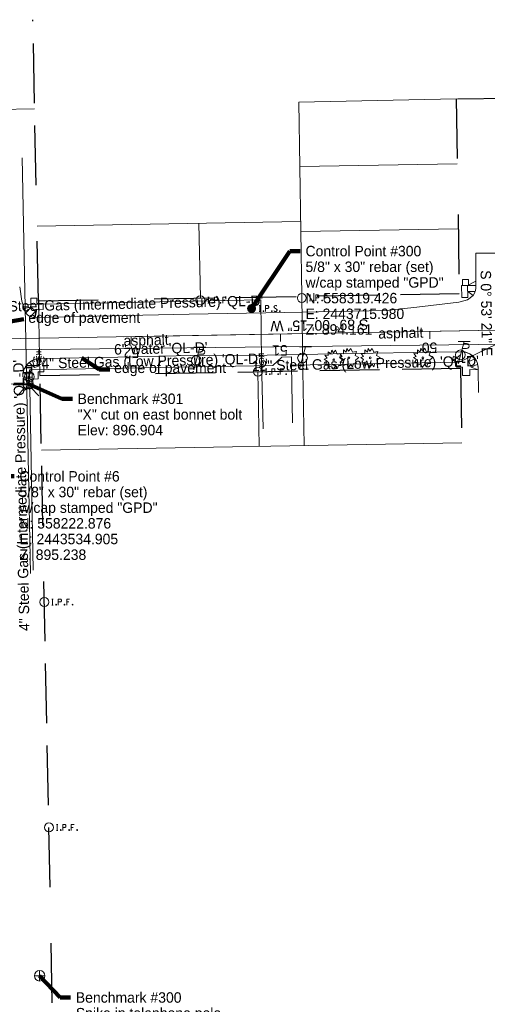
# Model space of a CAD drawing. Header units: feet. Extents: x 2433273 to 2447442, y 555003 to 575201.
# Tile 85 of 226: x 2443561 to 2443874, y 557853 to 558513. Entities that reach past the tile are written whole.
import ezdxf
from ezdxf.enums import TextEntityAlignment as Align

# ---------------------------------------------------------------- set-up
doc = ezdxf.new("R2010")
doc.units = ezdxf.units.FT
doc.header["$LTSCALE"] = 50
doc.header["$MEASUREMENT"] = 0
for name, pattern in [('cl20', [100, 5, -5, 80, -5, 5]), ('cl50', [100, 7.5, -7.5, 70, -7.5, 7.5]), ('DGN Style 3', [677.930942, 484.236387, -193.694555]), ('rowex', [4.85, 0.8, -0.375, -0.375, 0.8, -0.3, 0.8, -0.3, 0.8, -0.3])]:
    doc.linetypes.add(name, pattern=pattern)
for name, color, linetype, lineweight in [('DV_X_Lot_Line', 2, 'DGN Style 3', 0), ('DV_X_Property_Line', 7, 'Continuous', 0), ('GE_P_CL_50', 7, 'cl50', 13), ('PV_P_Curb_Ramp', 120, 'Continuous', 13), ('PV_X_EOP', 7, 'DGN Style 3', 0), ('RW_X_CL_20', 6, 'cl20', 0), ('RW_X_Fee_RW', 6, 'rowex', 30), ('SV_P_Mon_Cells_Set', 7, 'Continuous', 0), ('SV_X_Control_Cells_Found', 7, 'Continuous', 0), ('SV_X_Mon_Cells_Found', 7, 'Continuous', 0), ('SV_X_Text', 7, 'Continuous', 0), ('UT_X_Gas', 2, 'Continuous', 0), ('UT_X_Gas_Cells', 2, 'Continuous', 0), ('UT_X_Gas_Cells (Construction)', 2, 'Continuous', 0), ('UT_X_Gas_Text', 7, 'Continuous', 0), ('UT_X_Misc_Cells', 7, 'Continuous', 0), ('UT_X_Water', 133, 'Continuous', 0), ('UT_X_Water_Cells', 133, 'Continuous', 0), ('UT_X_Water_Cells (Construction)', 133, 'Continuous', 0), ('UT_X_Water_Text', 7, 'Continuous', 0), ('VG_X_Cells', 3, 'Continuous', 0)]:
    doc.layers.add(name, color=color, linetype=linetype, lineweight=lineweight)
doc.styles.add('Slanted-Normal LS 0.50', font='font31.shx', dxfattribs={"height": 0.14})
doc.styles.add('Slanted-Normal LS 0.50_0', font='font31.shx')
doc.styles.add('Style-font31', font='font31.shx')
doc.dimstyles.new('Dec-0  Slanted', dxfattribs={"dimscale": 50, "dimtxt": 0.14, "dimasz": 0.14, "dimexe": 0.07, "dimexo": 0.07, "dimgap": 0.07, "dimtad": 1, "dimdec": 0, "dimzin": 3, "dimdsep": 46, "dimtxsty": 'Slanted-Normal LS 0.50_0', "dimcen": 0.09, "dimclrd": 97, "dimclre": 97, "dimclrt": 7, "dimadec": 0, "dimazin": 3, "dimtfac": 1, "dimtdec": 0, "dimtofl": 0, "dimtmove": 1, "dimatfit": 1, "dimfxl": 1, "dimtzin": 3, "dimlwd": 0, "dimlwe": 0, "dimarcsym": 0})

# ---------------------------------------------------------------- blocks, each defined once
blk = doc.blocks.new('BM_10')
at = {"layer": 'SV_X_Control_Cells_Found', "color": 2, "linetype": 'Continuous', "lineweight": 0}
for p, q in [((-0.071, 0), (0.07, 0)), ((0, 0.07), (0, -0.071))]:
    blk.add_line(p, q, dxfattribs=at)
blk.add_circle((0, 0), 0.0705, dxfattribs=at)
blk = doc.blocks.new('TLGT_8')
at = {"layer": 'UT_X_Misc_Cells', "color": 30, "linetype": 'Continuous', "lineweight": 0}
for p, q in [((0.12, 0.15), (-0.04, 0.15)), ((0.04, 0.15), (-0.04, -0.15)), ((0.08, -0.15), (-0.04, -0.15))]:
    blk.add_line(p, q, dxfattribs=at)
blk.add_circle((0, 0), 0.065, dxfattribs=at)
blk = doc.blocks.new('BM_11')
at = {"layer": 'SV_X_Control_Cells_Found', "color": 2, "linetype": 'Continuous', "lineweight": 0}
for p, q in [((-0.07, 0), (0.07, 0)), ((0, 0.07), (0, -0.07))]:
    blk.add_line(p, q, dxfattribs=at)
blk.add_circle((0, 0), 0.0705, dxfattribs=at)
blk = doc.blocks.new('FH_8')
at = {"layer": 'UT_X_Water_Cells', "color": 133, "linetype": 'Continuous', "lineweight": 0}
for p, q in [((0, 0.06), (0, 0.146)), ((0.06, 0.103), (-0.06, 0.103)), ((-0.042, -0.042), (-0.146, -0.146)), ((0.042, -0.042), (0.146, -0.146))]:
    blk.add_line(p, q, dxfattribs=at)
for start, end in [(140.021, 184.0629), (68.1395, 112.038), (356.0165, 39.9889), (211.8788, 255.8479), (283.8239, 329.9097)]:
    blk.add_arc((0, 0), 0.06, start, end, dxfattribs=at)
at = {"layer": 'UT_X_Water_Cells (Construction)', "color": 133, "linetype": 'Continuous', "lineweight": 30}
blk.add_point((0, 0), dxfattribs=at)
blk.add_point((0, 0), dxfattribs=at)
blk = doc.blocks.new('WGV_13')
at = {"layer": 'UT_X_Water_Cells', "color": 133, "linetype": 'Continuous', "lineweight": 0}
for p, q in [((0, 0.07), (0, 0.134)), ((0.032, 0.102), (-0.032, 0.102))]:
    blk.add_line(p, q, dxfattribs=at)
at = {"layer": 'UT_X_Water_Cells', "color": 133, "linetype": 'Continuous', "lineweight": 0, "flags": 128}
blk.add_lwpolyline([(-0.032, 0.041), (-0.016, -0.045), (0, 0.041), (0.016, -0.045), (0.032, 0.041)], dxfattribs=at)
at = {"layer": 'UT_X_Water_Cells', "color": 133, "linetype": 'Continuous', "lineweight": 0, "extrusion": (0, 0, -1)}
blk.add_arc((0, 0), 0.07, 330.0184, 29.9816, dxfattribs=at)
at = {"layer": 'UT_X_Water_Cells', "color": 133, "linetype": 'Continuous', "lineweight": 0}
for start, end in [(60.0184, 120.0157), (330.0184, 29.9816), (239.9843, 299.9816)]:
    blk.add_arc((0, 0), 0.07, start, end, dxfattribs=at)
at = {"layer": 'UT_X_Water_Cells (Construction)', "color": 133, "linetype": 'Continuous', "lineweight": 30}
blk.add_point((0, 0), dxfattribs=at)
blk = doc.blocks.new('TPW_13')
at = {"layer": 'UT_X_Misc_Cells', "color": 30, "linetype": 'Continuous', "lineweight": 0}
for p, q in [((0.128, 0.18), (-0.032, 0.18)), ((0.048, 0.18), (-0.032, -0.12)), ((0.04, 0.15), (0.083, 0.15)), ((0.023, 0.086), (0.083, 0.086))]:
    blk.add_line(p, q, dxfattribs=at)
blk.add_circle((0, 0), 0.065, dxfattribs=at)
at = {"layer": 'UT_X_Misc_Cells', "color": 30, "linetype": 'Continuous', "lineweight": 0, "extrusion": (0, 0, -1)}
blk.add_arc((-0.083, 0.118), 0.0319, 88.8767, 271.1233, dxfattribs=at)
blk = doc.blocks.new('GV_3')
at = {"layer": 'UT_X_Gas_Cells', "color": 2, "linetype": 'Continuous', "lineweight": 0}
for p, q in [((0, 0.07), (0, 0.133)), ((0.032, 0.102), (-0.032, 0.102))]:
    blk.add_line(p, q, dxfattribs=at)
at = {"layer": 'UT_X_Gas_Cells', "color": 2, "linetype": 'Continuous', "lineweight": 0, "flags": 128}
blk.add_lwpolyline([(0.027, 0.027), (0.026, 0.031), (0.024, 0.034), (0.02, 0.038), (0.015, 0.042), (0.012, 0.044), (0.009, 0.044), (0.005, 0.045), (-0.004, 0.045), (-0.007, 0.044), (-0.01, 0.044), (-0.012, 0.042), (-0.018, 0.038), (-0.022, 0.033), (-0.024, 0.027), (-0.025, 0.019), (-0.027, 0.008), (-0.027, -0.007), (-0.026, -0.019), (-0.023, -0.028), (-0.019, -0.036), (-0.015, -0.039), (-0.011, -0.042), (-0.003, -0.045), (0.005, -0.045), (0.012, -0.044), (0.015, -0.042), (0.018, -0.041), (0.021, -0.038), (0.024, -0.034), (0.027, -0.027), (0.027, -0.01), (0.012, -0.01)], dxfattribs=at)
at = {"layer": 'UT_X_Gas_Cells', "color": 2, "linetype": 'Continuous', "lineweight": 0, "extrusion": (0, 0, -1)}
blk.add_arc((0, 0), 0.07, 330.0184, 29.9816, dxfattribs=at)
at = {"layer": 'UT_X_Gas_Cells', "color": 2, "linetype": 'Continuous', "lineweight": 0}
for start, end in [(60.0184, 120.0157), (330.0184, 29.9816), (239.9843, 299.9816)]:
    blk.add_arc((0, 0), 0.07, start, end, dxfattribs=at)
at = {"layer": 'UT_X_Gas_Cells (Construction)', "color": 2, "linetype": 'Continuous', "lineweight": 30}
blk.add_point((0, 0), dxfattribs=at)
blk = doc.blocks.new('TLGT_9')
at = {"layer": 'UT_X_Misc_Cells', "color": 30, "linetype": 'Continuous', "lineweight": 0}
for p, q in [((0.12, 0.15), (-0.04, 0.15)), ((0.04, 0.15), (-0.04, -0.15)), ((0.08, -0.15), (-0.04, -0.15))]:
    blk.add_line(p, q, dxfattribs=at)
blk.add_circle((0, 0), 0.065, dxfattribs=at)
blk = doc.blocks.new('TPW_14')
at = {"layer": 'UT_X_Misc_Cells', "color": 30, "linetype": 'Continuous', "lineweight": 0}
for p, q in [((0.128, 0.18), (-0.032, 0.18)), ((0.048, 0.18), (-0.032, -0.12)), ((0.04, 0.15), (0.083, 0.15)), ((0.023, 0.086), (0.083, 0.086))]:
    blk.add_line(p, q, dxfattribs=at)
blk.add_circle((0, 0), 0.065, dxfattribs=at)
at = {"layer": 'UT_X_Misc_Cells', "color": 30, "linetype": 'Continuous', "lineweight": 0, "extrusion": (0, 0, -1)}
blk.add_arc((-0.083, 0.118), 0.0319, 88.8767, 271.1233, dxfattribs=at)
blk = doc.blocks.new('DM_51')
at = {"layer": 'UT_X_Misc_Cells', "linetype": 'Continuous', "lineweight": 0}
h = blk.add_hatch(color=2, dxfattribs=at)
edge = h.paths.add_edge_path()
edge.add_arc((0, 0), 0.01, 0, 360)
at = {"layer": 'UT_X_Misc_Cells', "color": 2, "linetype": 'Continuous', "lineweight": 0}
blk.add_arc((0.04, 0), 0.04, 90, 270, dxfattribs=at)
blk = doc.blocks.new('IPF_19')
at = {"layer": 'SV_X_Mon_Cells_Found', "color": 7, "linetype": 'Continuous', "lineweight": 0, "flags": 128}
for points in [[(0.101, 0.04), (0.118, 0.04)], [(0.11, -0.04), (0.11, 0.04)], [(0.188, -0.04), (0.188, 0.04), (0.214, 0.04), (0.217, 0.039), (0.221, 0.038), (0.223, 0.037), (0.224, 0.036), (0.226, 0.032), (0.228, 0.029), (0.229, 0.024), (0.229, 0.017), (0.229, 0.014), (0.227, 0.01), (0.225, 0.006), (0.223, 0.004), (0.221, 0.003), (0.219, 0.002), (0.214, 0.001), (0.188, 0.001)], [(0.338, 0.04), (0.3, 0.04), (0.3, -0.04)], [(0.3, 0.001), (0.327, 0.001)], [(0.101, -0.04), (0.118, -0.04)], [(0.157, -0.029), (0.16, -0.029), (0.162, -0.031), (0.164, -0.033), (0.164, -0.036), (0.162, -0.039), (0.16, -0.04), (0.157, -0.04), (0.156, -0.039), (0.154, -0.036), (0.154, -0.033), (0.156, -0.031), (0.157, -0.029)], [(0.27, -0.029), (0.273, -0.029), (0.274, -0.031), (0.276, -0.033), (0.276, -0.036), (0.274, -0.039), (0.273, -0.04), (0.27, -0.04), (0.268, -0.039), (0.267, -0.036), (0.267, -0.033), (0.268, -0.031), (0.27, -0.029)], [(0.377, -0.029), (0.38, -0.029), (0.382, -0.031), (0.383, -0.033), (0.383, -0.036), (0.382, -0.039), (0.38, -0.04), (0.377, -0.04), (0.376, -0.039), (0.374, -0.036), (0.374, -0.033), (0.376, -0.031), (0.377, -0.029)]]:
    blk.add_lwpolyline(points, dxfattribs=at)
at = {"layer": 'SV_X_Mon_Cells_Found', "color": 7, "linetype": 'Continuous', "lineweight": 0}
blk.add_circle((0, 0), 0.06, dxfattribs=at)
blk = doc.blocks.new('IPF_20')
at = {"layer": 'SV_X_Mon_Cells_Found', "color": 7, "linetype": 'Continuous', "lineweight": 0, "flags": 128}
for points in [[(0.101, 0.04), (0.118, 0.04)], [(0.11, -0.04), (0.11, 0.04)], [(0.188, -0.04), (0.188, 0.04), (0.214, 0.04), (0.217, 0.039), (0.221, 0.038), (0.223, 0.037), (0.224, 0.036), (0.226, 0.032), (0.228, 0.029), (0.229, 0.024), (0.229, 0.017), (0.229, 0.014), (0.227, 0.01), (0.225, 0.006), (0.223, 0.004), (0.221, 0.003), (0.219, 0.002), (0.214, 0.001), (0.188, 0.001)], [(0.338, 0.04), (0.3, 0.04), (0.3, -0.04)], [(0.3, 0.001), (0.327, 0.001)], [(0.101, -0.04), (0.118, -0.04)], [(0.157, -0.029), (0.16, -0.029), (0.162, -0.031), (0.164, -0.033), (0.164, -0.036), (0.162, -0.039), (0.16, -0.04), (0.157, -0.04), (0.156, -0.039), (0.154, -0.036), (0.154, -0.033), (0.156, -0.031), (0.157, -0.029)], [(0.27, -0.029), (0.273, -0.029), (0.274, -0.031), (0.276, -0.033), (0.276, -0.036), (0.274, -0.039), (0.273, -0.04), (0.27, -0.04), (0.268, -0.039), (0.267, -0.036), (0.267, -0.033), (0.268, -0.031), (0.27, -0.029)], [(0.377, -0.029), (0.38, -0.029), (0.382, -0.031), (0.383, -0.033), (0.383, -0.036), (0.382, -0.039), (0.38, -0.04), (0.377, -0.04), (0.376, -0.039), (0.374, -0.036), (0.374, -0.033), (0.376, -0.031), (0.377, -0.029)]]:
    blk.add_lwpolyline(points, dxfattribs=at)
at = {"layer": 'SV_X_Mon_Cells_Found', "color": 7, "linetype": 'Continuous', "lineweight": 0}
blk.add_circle((0, 0), 0.06, dxfattribs=at)
blk = doc.blocks.new('IPF_22')
at = {"layer": 'SV_X_Mon_Cells_Found', "color": 7, "linetype": 'Continuous', "lineweight": 0, "flags": 128}
for points in [[(0.101, 0.04), (0.118, 0.04)], [(0.11, -0.04), (0.11, 0.04)], [(0.188, -0.04), (0.188, 0.04), (0.214, 0.04), (0.217, 0.039), (0.221, 0.038), (0.223, 0.037), (0.224, 0.036), (0.226, 0.032), (0.228, 0.029), (0.229, 0.024), (0.229, 0.017), (0.229, 0.014), (0.227, 0.01), (0.225, 0.006), (0.223, 0.004), (0.221, 0.003), (0.219, 0.002), (0.214, 0.001), (0.188, 0.001)], [(0.338, 0.04), (0.3, 0.04), (0.3, -0.04)], [(0.3, 0.001), (0.327, 0.001)], [(0.101, -0.04), (0.118, -0.04)], [(0.157, -0.029), (0.16, -0.029), (0.162, -0.031), (0.164, -0.033), (0.164, -0.036), (0.162, -0.039), (0.16, -0.04), (0.157, -0.04), (0.156, -0.039), (0.154, -0.036), (0.154, -0.033), (0.156, -0.031), (0.157, -0.029)], [(0.27, -0.029), (0.273, -0.029), (0.274, -0.031), (0.276, -0.033), (0.276, -0.036), (0.274, -0.039), (0.273, -0.04), (0.27, -0.04), (0.268, -0.039), (0.267, -0.036), (0.267, -0.033), (0.268, -0.031), (0.27, -0.029)], [(0.377, -0.029), (0.38, -0.029), (0.382, -0.031), (0.383, -0.033), (0.383, -0.036), (0.382, -0.039), (0.38, -0.04), (0.377, -0.04), (0.376, -0.039), (0.374, -0.036), (0.374, -0.033), (0.376, -0.031), (0.377, -0.029)]]:
    blk.add_lwpolyline(points, dxfattribs=at)
at = {"layer": 'SV_X_Mon_Cells_Found', "color": 7, "linetype": 'Continuous', "lineweight": 0}
blk.add_circle((0, 0), 0.06, dxfattribs=at)
blk = doc.blocks.new('IPF_23')
at = {"layer": 'SV_X_Mon_Cells_Found', "color": 7, "linetype": 'Continuous', "lineweight": 0, "flags": 128}
for points in [[(0.101, 0.04), (0.118, 0.04)], [(0.11, -0.04), (0.11, 0.04)], [(0.188, -0.04), (0.188, 0.04), (0.214, 0.04), (0.217, 0.039), (0.221, 0.038), (0.223, 0.037), (0.224, 0.036), (0.226, 0.032), (0.228, 0.029), (0.229, 0.024), (0.229, 0.017), (0.229, 0.014), (0.227, 0.01), (0.225, 0.006), (0.223, 0.004), (0.221, 0.003), (0.219, 0.002), (0.214, 0.001), (0.188, 0.001)], [(0.338, 0.04), (0.3, 0.04), (0.3, -0.04)], [(0.3, 0.001), (0.327, 0.001)], [(0.101, -0.04), (0.118, -0.04)], [(0.157, -0.029), (0.16, -0.029), (0.162, -0.031), (0.164, -0.033), (0.164, -0.036), (0.162, -0.039), (0.16, -0.04), (0.157, -0.04), (0.156, -0.039), (0.154, -0.036), (0.154, -0.033), (0.156, -0.031), (0.157, -0.029)], [(0.27, -0.029), (0.273, -0.029), (0.274, -0.031), (0.276, -0.033), (0.276, -0.036), (0.274, -0.039), (0.273, -0.04), (0.27, -0.04), (0.268, -0.039), (0.267, -0.036), (0.267, -0.033), (0.268, -0.031), (0.27, -0.029)], [(0.377, -0.029), (0.38, -0.029), (0.382, -0.031), (0.383, -0.033), (0.383, -0.036), (0.382, -0.039), (0.38, -0.04), (0.377, -0.04), (0.376, -0.039), (0.374, -0.036), (0.374, -0.033), (0.376, -0.031), (0.377, -0.029)]]:
    blk.add_lwpolyline(points, dxfattribs=at)
at = {"layer": 'SV_X_Mon_Cells_Found', "color": 7, "linetype": 'Continuous', "lineweight": 0}
blk.add_circle((0, 0), 0.06, dxfattribs=at)
blk = doc.blocks.new('IPS_11')
at = {"layer": 'SV_P_Mon_Cells_Set', "linetype": 'Continuous', "lineweight": 0}
h = blk.add_hatch(color=2, dxfattribs=at)
edge = h.paths.add_edge_path()
edge.add_arc((0, 0), 0.06, 0, 360)
at = {"layer": 'SV_P_Mon_Cells_Set', "color": 2, "linetype": 'Continuous', "lineweight": 0, "flags": 128}
for points in [[(0.101, 0.04), (0.119, 0.04)], [(0.11, -0.04), (0.11, 0.04)], [(0.188, -0.04), (0.188, 0.04), (0.214, 0.04), (0.217, 0.039), (0.221, 0.038), (0.223, 0.037), (0.224, 0.036), (0.227, 0.033), (0.228, 0.029), (0.229, 0.024), (0.229, 0.017), (0.229, 0.014), (0.228, 0.01), (0.226, 0.006), (0.223, 0.004), (0.222, 0.003), (0.219, 0.002), (0.214, 0.001), (0.188, 0.001)], [(0.338, 0.034), (0.337, 0.036), (0.336, 0.037), (0.331, 0.039), (0.325, 0.04), (0.32, 0.04), (0.319, 0.04), (0.311, 0.038), (0.305, 0.034), (0.302, 0.029), (0.3, 0.024), (0.3, 0.021), (0.302, 0.016), (0.306, 0.011), (0.336, -0.008), (0.339, -0.01), (0.34, -0.013), (0.341, -0.017), (0.341, -0.02), (0.341, -0.024), (0.34, -0.027), (0.339, -0.03), (0.338, -0.032), (0.337, -0.034), (0.335, -0.036), (0.334, -0.037), (0.331, -0.039), (0.33, -0.039), (0.325, -0.04), (0.317, -0.04), (0.312, -0.039), (0.305, -0.034), (0.3, -0.03)], [(0.101, -0.04), (0.119, -0.04)], [(0.158, -0.029), (0.16, -0.029), (0.162, -0.03), (0.164, -0.033), (0.164, -0.036), (0.162, -0.039), (0.16, -0.04), (0.158, -0.04), (0.156, -0.039), (0.154, -0.036), (0.154, -0.033), (0.156, -0.03), (0.158, -0.029)], [(0.27, -0.029), (0.273, -0.029), (0.275, -0.03), (0.276, -0.033), (0.276, -0.036), (0.275, -0.039), (0.273, -0.04), (0.27, -0.04), (0.268, -0.039), (0.267, -0.036), (0.267, -0.033), (0.268, -0.03), (0.27, -0.029)], [(0.379, -0.029), (0.382, -0.029), (0.384, -0.03), (0.385, -0.033), (0.385, -0.036), (0.384, -0.039), (0.382, -0.04), (0.379, -0.04), (0.378, -0.039), (0.376, -0.036), (0.376, -0.033), (0.378, -0.03), (0.379, -0.029)]]:
    blk.add_lwpolyline(points, dxfattribs=at)
blk = doc.blocks.new('IPF_24')
at = {"layer": 'SV_X_Mon_Cells_Found', "color": 7, "linetype": 'Continuous', "lineweight": 0, "flags": 128}
for points in [[(0.101, 0.04), (0.118, 0.04)], [(0.11, -0.04), (0.11, 0.04)], [(0.188, -0.04), (0.188, 0.04), (0.214, 0.04), (0.217, 0.039), (0.221, 0.038), (0.223, 0.037), (0.224, 0.036), (0.226, 0.032), (0.228, 0.029), (0.229, 0.024), (0.229, 0.017), (0.229, 0.014), (0.227, 0.01), (0.225, 0.006), (0.223, 0.004), (0.221, 0.003), (0.219, 0.002), (0.214, 0.001), (0.188, 0.001)], [(0.338, 0.04), (0.3, 0.04), (0.3, -0.04)], [(0.3, 0.001), (0.327, 0.001)], [(0.101, -0.04), (0.118, -0.04)], [(0.157, -0.029), (0.16, -0.029), (0.162, -0.031), (0.164, -0.033), (0.164, -0.036), (0.162, -0.039), (0.16, -0.04), (0.157, -0.04), (0.156, -0.039), (0.154, -0.036), (0.154, -0.033), (0.156, -0.031), (0.157, -0.029)], [(0.27, -0.029), (0.273, -0.029), (0.274, -0.031), (0.276, -0.033), (0.276, -0.036), (0.274, -0.039), (0.273, -0.04), (0.27, -0.04), (0.268, -0.039), (0.267, -0.036), (0.267, -0.033), (0.268, -0.031), (0.27, -0.029)], [(0.377, -0.029), (0.38, -0.029), (0.382, -0.031), (0.383, -0.033), (0.383, -0.036), (0.382, -0.039), (0.38, -0.04), (0.377, -0.04), (0.376, -0.039), (0.374, -0.036), (0.374, -0.033), (0.376, -0.031), (0.377, -0.029)]]:
    blk.add_lwpolyline(points, dxfattribs=at)
at = {"layer": 'SV_X_Mon_Cells_Found', "color": 7, "linetype": 'Continuous', "lineweight": 0}
blk.add_circle((0, 0), 0.06, dxfattribs=at)
blk = doc.blocks.new('SHRUB')
at = {"layer": 'VG_X_Cells', "color": 3, "linetype": 'Continuous', "lineweight": 0, "flags": 128}
blk.add_lwpolyline([(-0.004, 0.091), (0.026, 0.127), (0.047, 0.075), (0.101, 0.084), (0.084, 0.033), (0.132, 0.003), (0.089, -0.033), (0.101, -0.079), (0.064, -0.076), (0.047, -0.121), (0.026, -0.087), (-0.008, -0.128), (-0.029, -0.083), (-0.08, -0.105), (-0.071, -0.058), (-0.111, -0.062), (-0.088, -0.022), (-0.126, 0.006), (-0.089, 0.019), (-0.119, 0.059), (-0.073, 0.054), (-0.074, 0.106), (-0.037, 0.077), (-0.026, 0.127), (-0.004, 0.091)], dxfattribs=at)
at = {"layer": 'VG_X_Cells', "color": 3, "linetype": 'Continuous', "lineweight": 0}
blk.add_circle((0, 0), 0.0115, dxfattribs=at)
blk = doc.blocks.new('SHRUB_1')
at = {"layer": 'VG_X_Cells', "color": 3, "linetype": 'Continuous', "lineweight": 0, "flags": 128}
blk.add_lwpolyline([(-0.004, 0.091), (0.026, 0.127), (0.047, 0.075), (0.101, 0.084), (0.084, 0.033), (0.132, 0.003), (0.089, -0.033), (0.101, -0.079), (0.064, -0.076), (0.047, -0.121), (0.026, -0.087), (-0.008, -0.128), (-0.029, -0.083), (-0.08, -0.105), (-0.071, -0.058), (-0.111, -0.062), (-0.088, -0.022), (-0.126, 0.006), (-0.089, 0.019), (-0.12, 0.059), (-0.073, 0.054), (-0.074, 0.106), (-0.037, 0.077), (-0.026, 0.127), (-0.004, 0.091)], dxfattribs=at)
at = {"layer": 'VG_X_Cells', "color": 3, "linetype": 'Continuous', "lineweight": 0}
blk.add_circle((0, 0), 0.0115, dxfattribs=at)
blk = doc.blocks.new('SHRUB_2')
at = {"layer": 'VG_X_Cells', "color": 3, "linetype": 'Continuous', "lineweight": 0, "flags": 128}
blk.add_lwpolyline([(-0.004, 0.091), (0.026, 0.127), (0.047, 0.075), (0.101, 0.084), (0.084, 0.033), (0.132, 0.003), (0.089, -0.033), (0.101, -0.079), (0.064, -0.076), (0.047, -0.121), (0.026, -0.087), (-0.008, -0.128), (-0.029, -0.083), (-0.08, -0.105), (-0.071, -0.058), (-0.111, -0.062), (-0.088, -0.022), (-0.126, 0.006), (-0.089, 0.019), (-0.12, 0.059), (-0.073, 0.054), (-0.074, 0.106), (-0.037, 0.077), (-0.026, 0.127), (-0.004, 0.091)], dxfattribs=at)
at = {"layer": 'VG_X_Cells', "color": 3, "linetype": 'Continuous', "lineweight": 0}
blk.add_circle((0, 0), 0.0115, dxfattribs=at)
blk = doc.blocks.new('SHRUB_3')
at = {"layer": 'VG_X_Cells', "color": 3, "linetype": 'Continuous', "lineweight": 0, "flags": 128}
blk.add_lwpolyline([(-0.004, 0.09), (0.026, 0.127), (0.047, 0.075), (0.101, 0.084), (0.084, 0.033), (0.132, 0.003), (0.089, -0.034), (0.101, -0.079), (0.064, -0.076), (0.047, -0.121), (0.026, -0.087), (-0.008, -0.128), (-0.029, -0.083), (-0.08, -0.105), (-0.071, -0.058), (-0.111, -0.062), (-0.088, -0.022), (-0.126, 0.006), (-0.089, 0.019), (-0.12, 0.059), (-0.073, 0.054), (-0.074, 0.106), (-0.037, 0.077), (-0.026, 0.127), (-0.004, 0.09)], dxfattribs=at)
at = {"layer": 'VG_X_Cells', "color": 3, "linetype": 'Continuous', "lineweight": 0}
blk.add_circle((0, 0), 0.0115, dxfattribs=at)

msp = doc.modelspace()

# ---------------------------------------------------------------- linework, layer by layer
at = {"layer": 'DV_X_Lot_Line'}
for p, q in [((2443520.76, 558452.3), (2443570.75, 558453.33)), ((2443853.69, 558416.39), (2443748.26, 558414.55)), ((2443854.36, 558372.92), (2443748.94, 558371.09)), ((2443573.29, 558324.56), (2443574.28, 558274.57)), ((2443749.61, 558327.63), (2443750.39, 558277.63))]:
    msp.add_line(p, q, dxfattribs=at)
at = {"layer": 'DV_X_Property_Line'}
for p, q in [((2443747.59, 558457.77), (2443853.01, 558459.85)), ((2443747.59, 558457.77), (2443749.61, 558327.63)), ((2443572.42, 558374.7), (2443748.83, 558377.77)), ((2443681.7, 558326.7), (2443680.72, 558376.59)), ((2443720.21, 558277.11), (2443720.99, 558227.11)), ((2443750.39, 558277.63), (2443751.16, 558227.64)), ((2443575.27, 558224.58), (2443856.73, 558229.47))]:
    msp.add_line(p, q, dxfattribs=at)
at = {"layer": 'GE_P_CL_50'}
msp.add_line((2443880.42, 558304.89), (2443548.79, 558299.13), dxfattribs=at)
at = {"layer": 'GE_P_CL_50', "linetype": 'Continuous'}
for p, q in [((2443835.31, 558304.11), (2443835.39, 558299.11)), ((2443635.34, 558300.64), (2443635.42, 558295.64)), ((2443735.32, 558302.37), (2443735.41, 558297.37))]:
    msp.add_line(p, q, dxfattribs=at)
at = {"layer": 'PV_P_Curb_Ramp'}
for p, q in [((2443857.16, 558338.83), (2443857.15, 558334.83)), ((2443861.18, 558338.81), (2443857.16, 558338.83)), ((2443860.65, 558334.82), (2443866.12, 558337.82)), ((2443861.18, 558338.81), (2443861.17, 558335.11)), ((2443866.19, 558334.92), (2443866.12, 558337.82)), ((2443856.8, 558326.75), (2443856.64, 558334.83)), ((2443860.65, 558334.82), (2443856.64, 558334.83)), ((2443860.65, 558334.82), (2443866.19, 558334.92)), ((2443860.8, 558326.82), (2443860.65, 558334.82)), ((2443860.72, 558330.82), (2443865.72, 558330.92)), ((2443860.72, 558330.82), (2443864.42, 558328.25)), ((2443568.18, 558326.43), (2443568.16, 558320.32)), ((2443572.16, 558326.42), (2443568.18, 558326.43)), ((2443572.16, 558322.89), (2443572.16, 558326.42)), ((2443860.8, 558326.82), (2443856.8, 558326.75)), ((2443563.7, 558319.42), (2443568.35, 558320.36)), ((2443564.92, 558316.46), (2443568.35, 558320.36)), ((2443568.05, 558313.96), (2443571.36, 558317.71)), ((2443571.36, 558317.71), (2443568.35, 558320.36)), ((2443572.14, 558318.89), (2443570.99, 558313.41)), ((2443570.99, 558313.41), (2443571.36, 558317.71)), ((2443572.14, 558318.89), (2443576.45, 558318.88)), ((2443572.16, 558322.89), (2443576.46, 558322.88)), ((2443576.45, 558318.88), (2443576.46, 558322.88)), ((2443857.21, 558284.02), (2443857.23, 558290.43)), ((2443570.75, 558280.01), (2443569.26, 558284.63)), ((2443573.28, 558280.83), (2443571.75, 558285.59)), ((2443573.28, 558280.83), (2443574.55, 558285.97)), ((2443574.55, 558285.97), (2443576.86, 558281.01)), ((2443853.2, 558280.03), (2443853.21, 558284.03)), ((2443857.21, 558284.02), (2443853.21, 558284.03)), ((2443861.4, 558283.84), (2443863.18, 558288.31)), ((2443861.4, 558283.84), (2443865.69, 558285.69)), ((2443862.98, 558280.17), (2443861.4, 558283.84)), ((2443564.17, 558279.61), (2443568.88, 558279.69)), ((2443564.45, 558280.11), (2443568.87, 558280.19)), ((2443570.75, 558280.01), (2443567.13, 558283.23)), ((2443568.94, 558276.19), (2443568.87, 558280.19)), ((2443573.28, 558280.83), (2443570.75, 558280.01)), ((2443576.93, 558277.01), (2443576.86, 558281.01)), ((2443857.2, 558280.02), (2443853.2, 558280.03)), ((2443857.2, 558278.59), (2443857.19, 558274.59)), ((2443857.2, 558278.59), (2443857.2, 558280.02)), ((2443862.2, 558278.58), (2443862.19, 558274.58)), ((2443867.64, 558278.31), (2443862.2, 558278.58)), ((2443862.98, 558280.17), (2443867.38, 558282.07)), ((2443862.98, 558280.17), (2443867.64, 558278.31)), ((2443562.94, 558276.09), (2443569.15, 558276.19)), ((2443563.04, 558276.59), (2443568.93, 558276.69)), ((2443569.14, 558272.19), (2443569.15, 558276.19)), ((2443569.14, 558272.19), (2443573.12, 558272.26)), ((2443576.93, 558277.01), (2443573.1, 558277.02)), ((2443573.1, 558277.02), (2443573.12, 558272.26)), ((2443857.19, 558274.59), (2443862.19, 558274.58))]:
    msp.add_line(p, q, dxfattribs=at)
at = {"layer": 'PV_P_Curb_Ramp', "flags": 128}
msp.add_lwpolyline([(2443567.13, 558283.23), (2443568.47, 558284.19), (2443569.26, 558284.63), (2443570.49, 558285.18), (2443571.75, 558285.59), (2443573.38, 558285.89), (2443574.55, 558285.97)], dxfattribs=at)
at = {"layer": 'PV_P_Curb_Ramp'}
for centre, radius, start, end in [((2443855.77, 558334.12), 10.45, 325.81289, 4.41094), ((2443856.56, 558279.15), 11.31, 54.17635, 86.59266)]:
    msp.add_arc(centre, radius, start, end, dxfattribs=at)
at = {"layer": 'PV_P_Curb_Ramp', "extrusion": (0, 0, -1)}
for centre, radius, start, end in [((-2443570.81, 558320.63), 7.21, 268.57685, 350.36835), ((-2443856.77, 558279.46), 10.93, 125.87809, 186.00892), ((-2443574.31, 558274.12), 11.54, 9.82891, 31.30009)]:
    msp.add_arc(centre, radius, start, end, dxfattribs=at)
at = {"layer": 'PV_X_EOP'}
for p, q in [((2443866.12, 558337.82), (2443866.12, 558356.46)), ((2443893.37, 558356.46), (2443866.12, 558356.46)), ((2443562.1, 558324.26), (2443560.74, 558333.88)), ((2443563.7, 558319.42), (2443562.1, 558324.26)), ((2443854.67, 558323.59), (2443826.63, 558320.37)), ((2443860.56, 558325.31), (2443854.67, 558323.59)), ((2443864.42, 558328.25), (2443860.56, 558325.31)), ((2443738.19, 558316.76), (2443674.16, 558315.57)), ((2443806.15, 558318.02), (2443738.19, 558316.76)), ((2443826.63, 558320.37), (2443806.15, 558318.02)), ((2443674.16, 558315.57), (2443570.99, 558313.41)), ((2443867.64, 558278.31), (2443867.96, 558263.16))]:
    msp.add_line(p, q, dxfattribs=at)
at = {"layer": 'PV_X_EOP', "flags": 128}
msp.add_lwpolyline([(2443562.75, 558273.67, -0.421433), (2443574.81, 558285.97), (2443626.4, 558286.76), (2443675.34, 558287.9), (2443726.46, 558288.15), (2443750.32, 558288.65), (2443770.47, 558288.95), (2443824.45, 558289.93), (2443855.87, 558290.41, -0.456624), (2443867.67, 558278.7)], format="xyb", dxfattribs=at)
at = {"layer": 'RW_X_CL_20'}
msp.add_line((2443880.42, 558304.89), (2443548.79, 558299.13), dxfattribs=at)
msp.add_line((2443880.42, 558304.89), (2443548.79, 558299.13), dxfattribs=at)
at = {"layer": 'RW_X_Fee_RW'}
for p, q in [((2443573.29, 558324.56), (2443569.57, 558512.99)), ((2443853.01, 558459.85), (2443855.04, 558329.46)), ((2443853.79, 558459.87), (2443903.79, 558460.64)), ((2443573.29, 558324.56), (2443854.99, 558329.46)), ((2443574.28, 558274.57), (2443855.86, 558279.46)), ((2443855.81, 558279.46), (2443856.97, 558204.58)), ((2443582.58, 557854.13), (2443574.28, 558274.57))]:
    msp.add_line(p, q, dxfattribs=at)
at = {"layer": 'UT_X_Gas'}
for p, q in [((2443567.9, 558141.78), (2443562.4, 558420.35)), ((2443567.2, 558278.45), (2443569.86, 558144.09)), ((2443532.4, 558268.37), (2443567.39, 558269.04))]:
    msp.add_line(p, q, dxfattribs=at)
at = {"layer": 'UT_X_Gas', "flags": 128}
for points in [[(2443564.34, 558322.11), (2443722.22, 558325.23), (2443722.65, 558284.06), (2443723.82, 558238.81)], [(2443742.78, 558281.5), (2443854.87, 558283.45), (2443904.5, 558307.33), (2444165.55, 558315.34), (2444165.55, 558315.34)], [(2443730.18, 558281.28), (2443736.33, 558286.9), (2443742.68, 558287.09), (2443742.78, 558281.5), (2443743.45, 558242.86)], [(2443567.2, 558278.45), (2443730.18, 558281.28)]]:
    msp.add_lwpolyline(points, dxfattribs=at)
at = {"layer": 'UT_X_Misc_Cells'}
msp.add_line((2443851.27, 558284.63), (2443855.84, 558288.38), dxfattribs=at)
at = {"layer": 'UT_X_Water'}
msp.add_line((2443566.34, 558268.31), (2443556.31, 558268.31), dxfattribs=at)
at = {"layer": 'UT_X_Water', "flags": 128}
msp.add_lwpolyline([(2443555.77, 558291.68), (2443887.09, 558295.51), (2443886.83, 558318.29), (2444542.08, 558330.99), (2445140.1, 558346.24)], dxfattribs=at)

# ---------------------------------------------------------------- block references
at = {"layer": 'SV_P_Mon_Cells_Set', "color": 2, "linetype": 'Continuous', "lineweight": 0, "xscale": 50, "yscale": 50, "zscale": 50}
msp.add_blockref('IPS_11', (2443715.98, 558319.43), dxfattribs=at)
at = {"layer": 'SV_X_Control_Cells_Found', "color": 2, "linetype": 'Continuous', "lineweight": 0, "xscale": 50, "yscale": 50, "zscale": 50}
for name, p in [('BM_10', (2443566.32, 558269.04)), ('BM_11', (2443574.1, 557872.26))]:
    msp.add_blockref(name, p, dxfattribs=at)
at = {"layer": 'SV_X_Mon_Cells_Found', "color": 7, "linetype": 'Continuous', "lineweight": 0, "xscale": 50, "yscale": 50, "zscale": 50}
for name, p in [('IPF_22', (2443681.71, 558324.96)), ('IPF_24', (2443749.63, 558326.51)), ('IPF_23', (2443720.21, 558277.11)), ('IPF_20', (2443577.19, 558122.72)), ('IPF_19', (2443580.27, 557971.68))]:
    msp.add_blockref(name, p, dxfattribs=at)
at = {"layer": 'UT_X_Gas_Cells', "color": 2, "linetype": 'Continuous', "lineweight": 0, "xscale": 50, "yscale": 50, "zscale": 50}
msp.add_blockref('GV_3', (2443722.65, 558284.06), dxfattribs=at)
at = {"layer": 'UT_X_Misc_Cells', "color": 30, "linetype": 'Continuous', "lineweight": 0, "xscale": 50, "yscale": 50, "zscale": 50}
for name, p in [('TPW_14', (2443855.84, 558288.38)), ('TPW_13', (2443678.97, 558284.43)), ('TLGT_9', (2443750.09, 558286.29)), ('TLGT_8', (2443567.17, 558273.74))]:
    msp.add_blockref(name, p, dxfattribs=at)
at = {"layer": 'UT_X_Misc_Cells', "color": 2, "linetype": 'Continuous', "lineweight": 0, "xscale": 50.00000000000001, "yscale": 50.00000000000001, "zscale": 50.00000000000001, "rotation": 39.40766946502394}
msp.add_blockref('DM_51', (2443851.27, 558284.63), dxfattribs=at)
at = {"layer": 'UT_X_Water_Cells', "color": 133, "linetype": 'Continuous', "lineweight": 0, "xscale": 50, "yscale": 50, "zscale": 50}
for name, p in [('WGV_13', (2443573.62, 558285.39)), ('FH_8', (2443566.34, 558268.31))]:
    msp.add_blockref(name, p, dxfattribs=at)
at = {"layer": 'VG_X_Cells', "color": 3, "linetype": 'Continuous', "lineweight": 0, "xscale": 50, "yscale": 50, "zscale": 50}
for name, p in [('SHRUB', (2443770.95, 558285.14)), ('SHRUB_1', (2443781.12, 558286.36)), ('SHRUB_2', (2443795.42, 558286.39)), ('SHRUB_3', (2443830.71, 558286.41))]:
    msp.add_blockref(name, p, dxfattribs=at)

# ---------------------------------------------------------------- texts
at = {"layer": 'GE_P_CL_50', "linetype": 'Continuous', "style": 'Style-font31'}
for s, rotation, p in [('S 0%%d 53\' 21" E', 270.88924, (2443876.74, 558316.3)), ('S 89%%d 00\' 15" W', 180.99571, (2443761.4, 558304.64))]:
    msp.add_text(s, height=7, rotation=rotation, dxfattribs=at).set_placement(p, align=Align.TOP_CENTER)
for s, p in [('52', (2443635.47, 558293.14)), ('51', (2443734.92, 558294.87)), ('50', (2443835.08, 558296.61))]:
    msp.add_text(s, height=7, rotation=180.99571, dxfattribs=at).set_placement(p, align=Align.CENTER)
at = {"layer": 'SV_X_Text', "style": 'Slanted-Normal LS 0.50'}
for p in [(2443800.86, 558299.25), (2443630.33, 558294.38)]:
    msp.add_text('asphalt', height=7, rotation=1.34257, dxfattribs=at).set_placement(p)
at = {"layer": 'SV_X_Text', "char_height": 7, "style": 'Slanted-Normal LS 0.50'}
for s, insert, attachment_point, line_spacing_factor in [('Control Point #300\\P5/8" x 30" rebar (set)\\Pw/cap stamped "GPD"\\PN: 558319.426\\PE: 2443715.980\\PZ: 894.161', (2443752.08, 558361.41), 1, 0.9), ('edge of pavement', (2443623.98, 558278.63), 4, 0.606), ('Benchmark #301\\P"X" cut on east bonnet bolt\\PElev: 896.904', (2443599.49, 558262.45), 1, 0.9), ('Benchmark #300\\PSpike in telephone pole\\PElev: 895.084', (2443598.32, 557861.21), 1, 0.9)]:
    msp.add_mtext(s, dxfattribs=dict(at, insert=insert, attachment_point=attachment_point, line_spacing_factor=line_spacing_factor))
at = {"layer": 'UT_X_Gas_Text', "style": 'Slanted-Normal LS 0.50'}
for s, rotation, p in [('4" Steel Gas (Intermediate Pressure) \'QL-D\'', 1.29112, (2443633.02, 558319.21)), ('4" Steel Gas (Intermediate Pressure) \'QL-D\'', 91.29112, (2443565.32, 558194.25)), ('4" Steel Gas (Low Pressure) \'QL-D\'', 1.26647, (2443648.79, 558280.77)), ('12" Steel Gas (Low Pressure) \'QL-D\'', 1.26647, (2443792.22, 558279.16))]:
    msp.add_text(s, height=7, rotation=rotation, dxfattribs=at).set_placement(p, align=Align.CENTER)
at = {"layer": 'UT_X_Misc_Cells', "char_height": 7, "style": 'Slanted-Normal LS 0.50'}
for s, insert, attachment_point, line_spacing_factor in [('edge of pavement', (2443566.49, 558312.27), 4, 0.606), ('Control Point #6\\P5/8" x 30" rebar (set)\\Pw/cap stamped "GPD"\\PN: 558222.876\\PE: 2443534.905\\PZ: 895.238', (2443560.54, 558210.48), 1, 0.9)]:
    msp.add_mtext(s, dxfattribs=dict(at, insert=insert, attachment_point=attachment_point, line_spacing_factor=line_spacing_factor))
at = {"layer": 'UT_X_Water_Text', "style": 'Slanted-Normal LS 0.50'}
msp.add_text('6" water \'QL-D\'', height=7, rotation=1.26647, dxfattribs=at).set_placement((2443655.27, 558289.22), align=Align.CENTER)

# ---------------------------------------------------------------- leaders
at = {"layer": 'SV_X_Text', "color": 97, "linetype": 'Continuous', "lineweight": 0, "annotation_type": 0, "has_hookline": 1, "hookline_direction": 0}
for points, text_width in [([(2443715.98, 558319.43), (2443741.58, 558357.91), (2443748.58, 558357.91)], 120.06), ([(2443602.4, 558286.28), (2443614.03, 558278.63), (2443621.03, 558278.63)], 99.83), ([(2443566.32, 558269.04), (2443588.99, 558258.95), (2443595.99, 558258.95)], 154.78), ([(2443574.1, 557872.26), (2443587.82, 557857.71), (2443594.82, 557857.71)], 130.83)]:
    msp.add_leader(points, dimstyle='Dec-0  Slanted', override={"dimtad": 0, "dimclrd": 0, "dimlwd": 65534}, dxfattribs=dict(at, text_width=text_width))
at = {"layer": 'UT_X_Misc_Cells', "color": 97, "linetype": 'Continuous', "lineweight": 0, "annotation_type": 0, "has_hookline": 1, "hookline_direction": 0}
for points, text_width in [([(2443535.49, 558307.33), (2443563.54, 558312.27)], 99.83), ([(2443534.9, 558222.88), (2443550.04, 558206.98), (2443557.04, 558206.98)], 120.06)]:
    msp.add_leader(points, dimstyle='Dec-0  Slanted', override={"dimtad": 0, "dimclrd": 0, "dimlwd": 65534}, dxfattribs=dict(at, text_width=text_width))

doc.saveas('drawing.dxf')
